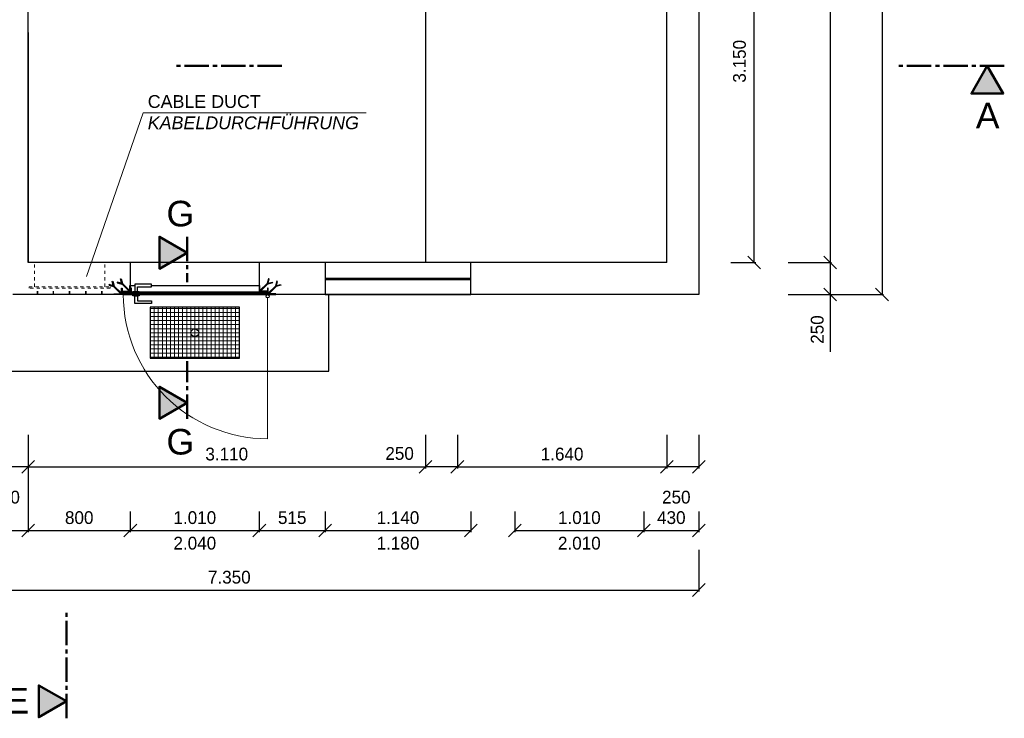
# Model space of a CAD drawing. Header units: millimetres. Extents: x -2065 to 128713, y -54195 to 32418.
# Tile 46 of 61: x 79682 to 87389, y -54195 to -48726. Entities that reach past the tile are written whole.
import ezdxf

# ---------------------------------------------------------------- set-up
doc = ezdxf.new("R2010")
doc.units = ezdxf.units.MM
doc.linetypes.add('JIS_02_1.0', pattern=[2, 1, -1])
doc.linetypes.add('MITTE2', pattern=[28.575, 19.05, -3.175, 3.175, -3.175])
doc.layers.add('Bemaßung', color=7, linetype='Continuous', lineweight=9)
doc.layers.add('Beschriftung', color=7, linetype='Continuous')
doc.layers.add('POL_Bema', color=7, linetype='Continuous')
doc.styles.add('LBB3.5M1000', font='isocp.shx', dxfattribs={"height": 3.5})
doc.dimstyles.new('DIN', dxfattribs={"dimtxt": 2.5, "dimasz": 2.5, "dimexe": 1.25, "dimexo": 0.625, "dimtad": 1, "dimtih": 1, "dimdec": 4, "dimdsep": 46, "dimlunit": 6, "dimtxsty": 'Standard', "dimcen": 2.5, "dimadec": 0, "dimazin": 0, "dimtfac": 1, "dimtdec": 4, "dimtmove": 0, "dimatfit": 3, "dimfxl": 0, "dimtvp": 1, "dimtolj": 1, "dimtzin": 0, "dimarcsym": 0})

# ---------------------------------------------------------------- blocks, each defined once
blk = doc.blocks.new('_Oblique')
at = {"layer": 'POL_Bema', "color": 0, "lineweight": -2}
blk.add_line((-0.5, -0.5), (0.5, 0.5), dxfattribs=at)
blk = doc.blocks.new('*D445')
at = {"layer": 'Bemaßung', "color": 0, "lineweight": -2, "transparency": 16777216}
for p, q in [((79497.5, -51976.9), (79497.5, -52239.8)), ((79747.5, -51976.9), (79747.5, -52239.8)), ((79747.5, -52227.3), (79497.5, -52227.3))]:
    blk.add_line(p, q, dxfattribs=at)
at = {"layer": 'DEFPOINTS', "color": 0, "transparency": 16777216}
for p in [(79497.5, -50876.9), (79747.5, -50876.9), (79497.5, -52227.3)]:
    blk.add_point(p, dxfattribs=at)
at = {"layer": 'Bemaßung', "color": 0, "lineweight": -2, "transparency": 16777216, "xscale": 100, "yscale": 100, "zscale": 100, "rotation": 180}
blk.add_blockref('_Oblique', (79497.5, -52227.3), dxfattribs=at)
at = {"layer": 'Bemaßung', "color": 0, "lineweight": -2, "transparency": 16777216, "xscale": 100, "yscale": 100, "zscale": 100}
blk.add_blockref('_Oblique', (79747.5, -52227.3), dxfattribs=at)
at = {"layer": 'Bemaßung', "color": 0, "transparency": 16777216, "insert": (79571.5, -52464.8), "char_height": 100, "attachment_point": 5}
blk.add_mtext('\\A1;250', dxfattribs=at)
blk = doc.blocks.new('*D446')
at = {"layer": 'Bemaßung', "color": 0, "lineweight": -2, "transparency": 16777216}
for p, q in [((69747.5, -50626.9), (69747.5, -52737.5)), ((79747.5, -52076.9), (79747.5, -52737.5)), ((69747.5, -52725), (79747.5, -52725))]:
    blk.add_line(p, q, dxfattribs=at)
at = {"layer": 'DEFPOINTS', "color": 0, "transparency": 16777216}
for p in [(69747.5, -49426.9), (79747.5, -50876.9), (79747.5, -52725)]:
    blk.add_point(p, dxfattribs=at)
at = {"layer": 'Bemaßung', "color": 0, "lineweight": -2, "transparency": 16777216, "xscale": 100, "yscale": 100, "zscale": 100, "rotation": 180}
blk.add_blockref('_Oblique', (69747.5, -52725), dxfattribs=at)
at = {"layer": 'Bemaßung', "color": 0, "lineweight": -2, "transparency": 16777216, "xscale": 100, "yscale": 100, "zscale": 100}
blk.add_blockref('_Oblique', (79747.5, -52725), dxfattribs=at)
at = {"layer": 'Bemaßung', "color": 0, "transparency": 16777216, "insert": (74747.5, -52625), "char_height": 100, "attachment_point": 5}
blk.add_mtext('\\A1;10.000', dxfattribs=at)
blk = doc.blocks.new('*D449')
at = {"layer": 'Bemaßung', "color": 0, "lineweight": -2, "transparency": 16777216}
for p, q in [((84747.5, -51976.9), (84747.5, -52239.8)), ((84997.5, -51976.9), (84997.5, -52239.8)), ((84997.5, -52227.3), (84747.5, -52227.3))]:
    blk.add_line(p, q, dxfattribs=at)
at = {"layer": 'DEFPOINTS', "color": 0, "transparency": 16777216}
for p in [(84747.5, -50876.9), (84997.5, -50876.9), (84747.5, -52227.3)]:
    blk.add_point(p, dxfattribs=at)
at = {"layer": 'Bemaßung', "color": 0, "lineweight": -2, "transparency": 16777216, "xscale": 100, "yscale": 100, "zscale": 100, "rotation": 180}
blk.add_blockref('_Oblique', (84747.5, -52227.3), dxfattribs=at)
at = {"layer": 'Bemaßung', "color": 0, "lineweight": -2, "transparency": 16777216, "xscale": 100, "yscale": 100, "zscale": 100}
blk.add_blockref('_Oblique', (84997.5, -52227.3), dxfattribs=at)
at = {"layer": 'Bemaßung', "color": 0, "transparency": 16777216, "insert": (84821.5, -52464.8), "char_height": 100, "attachment_point": 5}
blk.add_mtext('\\A1;250', dxfattribs=at)
blk = doc.blocks.new('*D450')
at = {"layer": 'Bemaßung', "color": 0, "lineweight": -2, "transparency": 16777216}
for p, q in [((82857.5, -51976.9), (82857.5, -52239.8)), ((83107.5, -51976.9), (83107.5, -52239.8)), ((83107.5, -52227.3), (82857.5, -52227.3))]:
    blk.add_line(p, q, dxfattribs=at)
at = {"layer": 'DEFPOINTS', "color": 0, "transparency": 16777216}
for p in [(82857.5, -50876.9), (83107.5, -50876.9), (82857.5, -52227.3)]:
    blk.add_point(p, dxfattribs=at)
at = {"layer": 'Bemaßung', "color": 0, "lineweight": -2, "transparency": 16777216, "xscale": 100, "yscale": 100, "zscale": 100, "rotation": 180}
blk.add_blockref('_Oblique', (82857.5, -52227.3), dxfattribs=at)
at = {"layer": 'Bemaßung', "color": 0, "lineweight": -2, "transparency": 16777216, "xscale": 100, "yscale": 100, "zscale": 100}
blk.add_blockref('_Oblique', (83107.5, -52227.3), dxfattribs=at)
at = {"layer": 'Bemaßung', "color": 0, "transparency": 16777216, "insert": (82655.5, -52122.7), "char_height": 100, "attachment_point": 5}
blk.add_mtext('\\A1;250', dxfattribs=at)
blk = doc.blocks.new('*D451')
at = {"layer": 'Bemaßung', "color": 0, "lineweight": -2, "transparency": 16777216}
for p, q in [((79747.5, -51976.9), (79747.5, -52239.8)), ((82857.5, -51976.9), (82857.5, -52239.8)), ((79747.5, -52227.3), (82857.5, -52227.3))]:
    blk.add_line(p, q, dxfattribs=at)
at = {"layer": 'DEFPOINTS', "color": 0, "transparency": 16777216}
for p in [(79747.5, -50876.9), (82857.5, -50876.9), (82857.5, -52227.3)]:
    blk.add_point(p, dxfattribs=at)
at = {"layer": 'Bemaßung', "color": 0, "lineweight": -2, "transparency": 16777216, "xscale": 100, "yscale": 100, "zscale": 100, "rotation": 180}
blk.add_blockref('_Oblique', (79747.5, -52227.3), dxfattribs=at)
at = {"layer": 'Bemaßung', "color": 0, "lineweight": -2, "transparency": 16777216, "xscale": 100, "yscale": 100, "zscale": 100}
blk.add_blockref('_Oblique', (82857.5, -52227.3), dxfattribs=at)
at = {"layer": 'Bemaßung', "color": 0, "transparency": 16777216, "insert": (81302.5, -52127.3), "char_height": 100, "attachment_point": 5}
blk.add_mtext('\\A1;3.110', dxfattribs=at)
blk = doc.blocks.new('*D452')
at = {"layer": 'Bemaßung', "color": 0, "lineweight": -2, "transparency": 16777216}
for p, q in [((83107.5, -51976.9), (83107.5, -52239.8)), ((84747.5, -51976.9), (84747.5, -52239.8)), ((83107.5, -52227.3), (84747.5, -52227.3))]:
    blk.add_line(p, q, dxfattribs=at)
at = {"layer": 'DEFPOINTS', "color": 0, "transparency": 16777216}
for p in [(83107.5, -50876.9), (84747.5, -50876.9), (84747.5, -52227.3)]:
    blk.add_point(p, dxfattribs=at)
at = {"layer": 'Bemaßung', "color": 0, "lineweight": -2, "transparency": 16777216, "xscale": 100, "yscale": 100, "zscale": 100, "rotation": 180}
blk.add_blockref('_Oblique', (83107.5, -52227.3), dxfattribs=at)
at = {"layer": 'Bemaßung', "color": 0, "lineweight": -2, "transparency": 16777216, "xscale": 100, "yscale": 100, "zscale": 100}
blk.add_blockref('_Oblique', (84747.5, -52227.3), dxfattribs=at)
at = {"layer": 'Bemaßung', "color": 0, "transparency": 16777216, "insert": (83927.5, -52127.3), "char_height": 100, "attachment_point": 5}
blk.add_mtext('\\A1;1.640', dxfattribs=at)
blk = doc.blocks.new('*D453')
at = {"layer": 'Bemaßung', "color": 0, "lineweight": -2, "transparency": 16777216}
for p, q in [((79747.5, -52576.9), (79747.5, -52737.5)), ((80547.5, -52576.9), (80547.5, -52737.5)), ((79747.5, -52725), (80547.5, -52725))]:
    blk.add_line(p, q, dxfattribs=at)
at = {"layer": 'DEFPOINTS', "color": 0, "transparency": 16777216}
for p in [(79747.5, -50876.9), (80547.5, -50876.9), (80547.5, -52725)]:
    blk.add_point(p, dxfattribs=at)
at = {"layer": 'Bemaßung', "color": 0, "lineweight": -2, "transparency": 16777216, "xscale": 100, "yscale": 100, "zscale": 100, "rotation": 180}
blk.add_blockref('_Oblique', (79747.5, -52725), dxfattribs=at)
at = {"layer": 'Bemaßung', "color": 0, "lineweight": -2, "transparency": 16777216, "xscale": 100, "yscale": 100, "zscale": 100}
blk.add_blockref('_Oblique', (80547.5, -52725), dxfattribs=at)
at = {"layer": 'Bemaßung', "color": 0, "transparency": 16777216, "insert": (80147.5, -52625), "char_height": 100, "attachment_point": 5}
blk.add_mtext('\\A1;800', dxfattribs=at)
blk = doc.blocks.new('*D454')
at = {"layer": 'Bemaßung', "color": 0, "lineweight": -2, "transparency": 16777216}
for p, q in [((81557.5, -52576.9), (81557.5, -52737.5)), ((82072.5, -52576.9), (82072.5, -52737.5)), ((81557.5, -52725), (82072.5, -52725))]:
    blk.add_line(p, q, dxfattribs=at)
at = {"layer": 'DEFPOINTS', "color": 0, "transparency": 16777216}
for p in [(81557.5, -50876.9), (82072.5, -50876.9), (82072.5, -52725)]:
    blk.add_point(p, dxfattribs=at)
at = {"layer": 'Bemaßung', "color": 0, "lineweight": -2, "transparency": 16777216, "xscale": 100, "yscale": 100, "zscale": 100, "rotation": 180}
blk.add_blockref('_Oblique', (81557.5, -52725), dxfattribs=at)
at = {"layer": 'Bemaßung', "color": 0, "lineweight": -2, "transparency": 16777216, "xscale": 100, "yscale": 100, "zscale": 100}
blk.add_blockref('_Oblique', (82072.5, -52725), dxfattribs=at)
at = {"layer": 'Bemaßung', "color": 0, "transparency": 16777216, "insert": (81815, -52625), "char_height": 100, "attachment_point": 5}
blk.add_mtext('\\A1;515', dxfattribs=at)
blk = doc.blocks.new('*D455')
at = {"layer": 'Bemaßung', "color": 0, "lineweight": -2, "transparency": 16777216}
for p, q in [((84567.5, -52576.9), (84567.5, -52737.5)), ((84997.5, -52576.9), (84997.5, -52737.5)), ((84567.5, -52725), (84997.5, -52725))]:
    blk.add_line(p, q, dxfattribs=at)
at = {"layer": 'DEFPOINTS', "color": 0, "transparency": 16777216}
for p in [(84567.5, -50876.9), (84997.5, -50876.9), (84997.5, -52725)]:
    blk.add_point(p, dxfattribs=at)
at = {"layer": 'Bemaßung', "color": 0, "lineweight": -2, "transparency": 16777216, "xscale": 100, "yscale": 100, "zscale": 100, "rotation": 180}
blk.add_blockref('_Oblique', (84567.5, -52725), dxfattribs=at)
at = {"layer": 'Bemaßung', "color": 0, "lineweight": -2, "transparency": 16777216, "xscale": 100, "yscale": 100, "zscale": 100}
blk.add_blockref('_Oblique', (84997.5, -52725), dxfattribs=at)
at = {"layer": 'Bemaßung', "color": 0, "transparency": 16777216, "insert": (84782.5, -52625), "char_height": 100, "attachment_point": 5}
blk.add_mtext('\\A1;430', dxfattribs=at)
blk = doc.blocks.new('*D456')
at = {"layer": 'Bemaßung', "color": 0, "lineweight": -2, "transparency": 16777216}
for p, q in [((80547.5, -52576.9), (80547.5, -52737.5)), ((81557.5, -52576.9), (81557.5, -52737.5)), ((80547.5, -52725), (81557.5, -52725))]:
    blk.add_line(p, q, dxfattribs=at)
at = {"layer": 'DEFPOINTS', "color": 0, "transparency": 16777216}
for p in [(80547.5, -50876.9), (81557.5, -50876.9), (81557.5, -52725)]:
    blk.add_point(p, dxfattribs=at)
at = {"layer": 'Bemaßung', "color": 0, "lineweight": -2, "transparency": 16777216, "xscale": 100, "yscale": 100, "zscale": 100, "rotation": 180}
blk.add_blockref('_Oblique', (80547.5, -52725), dxfattribs=at)
at = {"layer": 'Bemaßung', "color": 0, "lineweight": -2, "transparency": 16777216, "xscale": 100, "yscale": 100, "zscale": 100}
blk.add_blockref('_Oblique', (81557.5, -52725), dxfattribs=at)
at = {"layer": 'Bemaßung', "color": 0, "transparency": 16777216, "char_height": 100, "attachment_point": 5}
for s, insert in [('\\A1;1.010', (81052.5, -52625)), ('\\A1;2.040', (81052.5, -52825))]:
    blk.add_mtext(s, dxfattribs=dict(at, insert=insert))
blk = doc.blocks.new('*D457')
at = {"layer": 'Bemaßung', "color": 0, "lineweight": -2, "transparency": 16777216}
for p, q in [((83557.5, -52576.9), (83557.5, -52737.5)), ((84567.5, -52576.9), (84567.5, -52737.5)), ((83557.5, -52725), (84567.5, -52725))]:
    blk.add_line(p, q, dxfattribs=at)
at = {"layer": 'DEFPOINTS', "color": 0, "transparency": 16777216}
for p in [(83557.5, -50876.9), (84567.5, -50876.9), (84567.5, -52725)]:
    blk.add_point(p, dxfattribs=at)
at = {"layer": 'Bemaßung', "color": 0, "lineweight": -2, "transparency": 16777216, "xscale": 100, "yscale": 100, "zscale": 100, "rotation": 180}
blk.add_blockref('_Oblique', (83557.5, -52725), dxfattribs=at)
at = {"layer": 'Bemaßung', "color": 0, "lineweight": -2, "transparency": 16777216, "xscale": 100, "yscale": 100, "zscale": 100}
blk.add_blockref('_Oblique', (84567.5, -52725), dxfattribs=at)
at = {"layer": 'Bemaßung', "color": 0, "transparency": 16777216, "char_height": 100, "attachment_point": 5}
for s, insert in [('\\A1;1.010', (84062.5, -52625)), ('\\A1;2.010', (84062.5, -52825))]:
    blk.add_mtext(s, dxfattribs=dict(at, insert=insert))
blk = doc.blocks.new('*D458')
at = {"layer": 'Bemaßung', "color": 0, "lineweight": -2, "transparency": 16777216}
for p, q in [((77647.5, -52876.9), (77647.5, -53203.7)), ((84997.5, -52876.9), (84997.5, -53203.7)), ((77647.5, -53191.2), (84997.5, -53191.2))]:
    blk.add_line(p, q, dxfattribs=at)
at = {"layer": 'DEFPOINTS', "color": 0, "transparency": 16777216}
for p in [(77647.5, -51176.9), (84997.5, -51176.9), (84997.5, -53191.2)]:
    blk.add_point(p, dxfattribs=at)
at = {"layer": 'Bemaßung', "color": 0, "lineweight": -2, "transparency": 16777216, "xscale": 100, "yscale": 100, "zscale": 100, "rotation": 180}
blk.add_blockref('_Oblique', (77647.5, -53191.2), dxfattribs=at)
at = {"layer": 'Bemaßung', "color": 0, "lineweight": -2, "transparency": 16777216, "xscale": 100, "yscale": 100, "zscale": 100}
blk.add_blockref('_Oblique', (84997.5, -53191.2), dxfattribs=at)
at = {"layer": 'Bemaßung', "color": 0, "transparency": 16777216, "insert": (81322.5, -53091.2), "char_height": 100, "attachment_point": 5}
blk.add_mtext('\\A1;7.350', dxfattribs=at)
blk = doc.blocks.new('*D460')
at = {"layer": 'Bemaßung', "color": 0, "lineweight": -2, "transparency": 16777216}
for p, q in [((85697.5, -38676.9), (86444.3, -38676.9)), ((86431.8, -38676.9), (86431.8, -50876.9)), ((85697.5, -50876.9), (86444.3, -50876.9))]:
    blk.add_line(p, q, dxfattribs=at)
at = {"layer": 'DEFPOINTS', "color": 0, "transparency": 16777216}
for p in [(84997.5, -38676.9), (84997.5, -50876.9), (86431.8, -50876.9)]:
    blk.add_point(p, dxfattribs=at)
at = {"layer": 'Bemaßung', "color": 0, "lineweight": -2, "transparency": 16777216, "xscale": 100, "yscale": 100, "zscale": 100}
for p, rotation in [((86431.8, -38676.9), 90.0000000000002), ((86431.8, -50876.9), 270.0000000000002)]:
    blk.add_blockref('_Oblique', p, dxfattribs=dict(at, rotation=rotation))
at = {"layer": 'Bemaßung', "color": 0, "transparency": 16777216, "insert": (86303.9, -44776.9), "char_height": 100, "attachment_point": 5, "rotation": 90}
blk.add_mtext('\\A1;12.200', dxfattribs=at)
blk = doc.blocks.new('*D461')
at = {"layer": 'Bemaßung', "color": 0, "lineweight": -2, "transparency": 16777216}
for p, q in [((85697.5, -50626.9), (86037.7, -50626.9)), ((86025.2, -50626.9), (86025.2, -50876.9)), ((85697.5, -50876.9), (86037.7, -50876.9)), ((86025.2, -50876.9), (86025.2, -51326.9))]:
    blk.add_line(p, q, dxfattribs=at)
at = {"layer": 'DEFPOINTS', "color": 0, "transparency": 16777216}
for p in [(84997.5, -50626.9), (86025.2, -50626.9), (84997.5, -50876.9)]:
    blk.add_point(p, dxfattribs=at)
at = {"layer": 'Bemaßung', "color": 0, "lineweight": -2, "transparency": 16777216, "xscale": 100, "yscale": 100, "zscale": 100}
for p, rotation in [((86025.2, -50626.9), 90), ((86025.2, -50876.9), 270)]:
    blk.add_blockref('_Oblique', p, dxfattribs=dict(at, rotation=rotation))
at = {"layer": 'Bemaßung', "color": 0, "transparency": 16777216, "insert": (85925.2, -51151.9), "char_height": 100, "attachment_point": 5, "rotation": 90}
blk.add_mtext('\\A1;250', dxfattribs=at)
blk = doc.blocks.new('*D465')
at = {"layer": 'Bemaßung', "color": 0, "lineweight": -2, "transparency": 16777216}
for p, q in [((85697.5, -44276.9), (86037.7, -44276.9)), ((86025.2, -44276.9), (86025.2, -50626.9)), ((85697.5, -50626.9), (86037.7, -50626.9))]:
    blk.add_line(p, q, dxfattribs=at)
at = {"layer": 'DEFPOINTS', "color": 0, "transparency": 16777216}
for p in [(84997.5, -44276.9), (84997.5, -50626.9), (86025.2, -50626.9)]:
    blk.add_point(p, dxfattribs=at)
at = {"layer": 'Bemaßung', "color": 0, "lineweight": -2, "transparency": 16777216, "xscale": 100, "yscale": 100, "zscale": 100}
for p, rotation in [((86025.2, -44276.9), 90), ((86025.2, -50626.9), 270)]:
    blk.add_blockref('_Oblique', p, dxfattribs=dict(at, rotation=rotation))
at = {"layer": 'Bemaßung', "color": 0, "transparency": 16777216, "insert": (85905.9, -47451.9), "char_height": 100, "attachment_point": 5, "rotation": 90}
blk.add_mtext('\\A1;6.350', dxfattribs=at)
blk = doc.blocks.new('*D416')
at = {"layer": 'Bemaßung', "color": 0, "lineweight": -2, "transparency": 16777216}
for p, q in [((85247.5, -47476.9), (85443.3, -47476.9)), ((85430.8, -50626.9), (85430.8, -47476.9)), ((85247.5, -50626.9), (85443.3, -50626.9))]:
    blk.add_line(p, q, dxfattribs=at)
at = {"layer": 'DEFPOINTS', "color": 0, "transparency": 16777216}
for p in [(84997.5, -47476.9), (85430.8, -47476.9), (84997.5, -50626.9)]:
    blk.add_point(p, dxfattribs=at)
at = {"layer": 'Bemaßung', "color": 0, "lineweight": -2, "transparency": 16777216, "xscale": 100, "yscale": 100, "zscale": 100}
for p, rotation in [((85430.8, -47476.9), 90), ((85430.8, -50626.9), 270)]:
    blk.add_blockref('_Oblique', p, dxfattribs=dict(at, rotation=rotation))
at = {"layer": 'Bemaßung', "color": 0, "transparency": 16777216, "insert": (85316.3, -49051.9), "char_height": 100, "attachment_point": 5, "rotation": 90}
blk.add_mtext('\\A1;3.150', dxfattribs=at)
blk = doc.blocks.new('*D412')
at = {"layer": 'Bemaßung', "color": 0, "lineweight": -2, "transparency": 16777216}
for p, q in [((82072.5, -52576.9), (82072.5, -52737.5)), ((83212.5, -52576.9), (83212.5, -52737.5)), ((82072.5, -52725), (83212.5, -52725))]:
    blk.add_line(p, q, dxfattribs=at)
at = {"layer": 'DEFPOINTS', "color": 0, "transparency": 16777216}
for p in [(82072.5, -50876.9), (83212.5, -50876.9), (83212.5, -52725)]:
    blk.add_point(p, dxfattribs=at)
at = {"layer": 'Bemaßung', "color": 0, "lineweight": -2, "transparency": 16777216, "xscale": 100, "yscale": 100, "zscale": 100, "rotation": 180}
blk.add_blockref('_Oblique', (82072.5, -52725), dxfattribs=at)
at = {"layer": 'Bemaßung', "color": 0, "lineweight": -2, "transparency": 16777216, "xscale": 100, "yscale": 100, "zscale": 100}
blk.add_blockref('_Oblique', (83212.5, -52725), dxfattribs=at)
at = {"layer": 'Bemaßung', "color": 0, "transparency": 16777216, "char_height": 100, "attachment_point": 5}
for s, insert in [('\\A1;1.140', (82642.5, -52625)), ('\\A1;1.180', (82642.5, -52825))]:
    blk.add_mtext(s, dxfattribs=dict(at, insert=insert))

msp = doc.modelspace()

# ---------------------------------------------------------------- hatches: boundary and pattern name
h = msp.add_hatch(color=256)
h.dxf.hatch_style = 1
h.paths.add_polyline_path([(87256.20155, -49087.7034), (87381.1428, -49304.10798), (87131.26031, -49304.10798)])
h = msp.add_hatch(color=256)
h.dxf.hatch_style = 1
h.paths.add_polyline_path([(80991.77323, -50550.72094), (80775.36864, -50425.7797), (80775.36864, -50675.66219)])
at = {"lineweight": 5}
h = msp.add_hatch(dxfattribs=at)
h.set_pattern_fill('ANSI31', color=256, angle=-90)
h.set_pattern_definition([(315, (82478.7387, -46399.544), (2.245064, 2.245064), [])])
edge = h.paths.add_edge_path()
edge.add_line((80482.50897, -50826.85122), (80482.50897, -50876.85122))
edge.add_line((80482.50897, -50876.85122), (80417.50897, -50876.85122))
edge.add_line((80417.50897, -50876.85122), (80417.50897, -50874.35122))
edge.add_arc((80420.00897, -50874.35122), 2.5, 90, 180, ccw=False)
edge.add_line((80420.00897, -50871.85122), (80472.50897, -50871.85122))
edge.add_arc((80472.50897, -50866.85122), 5, 270, 360)
edge.add_line((80477.50897, -50866.85122), (80477.50897, -50829.35122))
edge.add_arc((80480.00897, -50829.35122), 2.5, 90, 180, ccw=False)
edge.add_line((80480.00897, -50826.85122), (80482.50897, -50826.85122))
h = msp.add_hatch(dxfattribs=at)
h.set_pattern_fill('ANSI31', color=256)
h.set_pattern_definition([(45, (82478.7387, -46399.544), (-2.245064, 2.245064), [])])
edge = h.paths.add_edge_path()
edge.add_line((80547.50897, -50806.85122), (80547.50897, -50856.85122))
edge.add_line((80547.50897, -50856.85122), (80482.50897, -50856.85122))
edge.add_line((80482.50897, -50856.85122), (80482.50897, -50854.35122))
edge.add_arc((80485.00897, -50854.35122), 2.5, 90, 180, ccw=False)
edge.add_line((80485.00897, -50851.85122), (80537.50897, -50851.85122))
edge.add_arc((80537.50897, -50846.85122), 5, 270, 360)
edge.add_line((80542.50897, -50846.85122), (80542.50897, -50809.35122))
edge.add_arc((80545.00897, -50809.35122), 2.5, 90, 180, ccw=False)
edge.add_line((80545.00897, -50806.85122), (80547.50897, -50806.85122))
h = msp.add_hatch(dxfattribs=at)
h.set_pattern_fill('ANSI31', color=256, scale=0.5, angle=90)
h.set_pattern_definition([(135, (65011.2841, -50191.8447), (-1.12253202, -1.12253202), [])])
h.paths.add_polyline_path([(80482.50897, -50862.85122), (80502.50897, -50862.85122), (80502.50897, -50860.85122), (80482.50897, -50860.85122)])
h = msp.add_hatch(dxfattribs=at)
h.set_pattern_fill('ANSI31', color=256)
h.set_pattern_definition([(45, (65011.284, -50191.8447), (-2.245064, 2.245064), [])])
h.paths.add_polyline_path([(80492.50897, -50876.85122), (81612.50897, -50876.85122), (81612.50897, -50866.85122), (80492.50897, -50866.85122)])
h = msp.add_hatch(dxfattribs=at)
h.set_pattern_fill('ANSI31', color=256, angle=90)
h.set_pattern_definition([(135, (65011.284, -50191.8447), (-2.245064, -2.245064), [])])
h.paths.add_polyline_path([(80547.50897, -50866.85122), (80557.50897, -50866.85122), (80557.50897, -50826.85122), (80547.50897, -50826.85122)])
h = msp.add_hatch(dxfattribs=at)
h.set_pattern_fill('ANSI31', color=256)
h.set_pattern_definition([(45, (82553.7387, -46399.544), (-2.245064, 2.245064), [])])
edge = h.paths.add_edge_path()
edge.add_line((81557.50897, -50806.85122), (81557.50897, -50856.85122))
edge.add_line((81557.50897, -50856.85122), (81622.50897, -50856.85122))
edge.add_line((81622.50897, -50856.85122), (81622.50897, -50854.35122))
edge.add_arc((81620.00897, -50854.35122), 2.5, 720, 810)
edge.add_line((81620.00897, -50851.85122), (81567.50897, -50851.85122))
edge.add_arc((81567.50897, -50846.85122), 5, 540, 630, ccw=False)
edge.add_line((81562.50897, -50846.85122), (81562.50897, -50809.35122))
edge.add_arc((81560.00897, -50809.35122), 2.5, 720, 810)
edge.add_line((81560.00897, -50806.85122), (81557.50897, -50806.85122))
h = msp.add_hatch(dxfattribs=at)
h.set_pattern_fill('ANSI31', color=256, scale=0.5, angle=90)
h.set_pattern_definition([(135, (65086.2841, -50191.8447), (-1.12253202, -1.12253202), [])])
h.paths.add_polyline_path([(81622.50897, -50862.85122), (81602.50897, -50862.85122), (81602.50897, -50860.85122), (81622.50897, -50860.85122)])
h = msp.add_hatch(dxfattribs=at)
h.set_pattern_fill('ANSI31', color=256, angle=-90)
h.set_pattern_definition([(315, (82553.7387, -46399.544), (2.245064, 2.245064), [])])
edge = h.paths.add_edge_path()
edge.add_line((81622.50897, -50826.85122), (81622.50897, -50876.85122))
edge.add_line((81622.50897, -50876.85122), (81687.50897, -50876.85122))
edge.add_line((81687.50897, -50876.85122), (81687.50897, -50874.35122))
edge.add_arc((81685.00897, -50874.35122), 2.5, 720, 810)
edge.add_line((81685.00897, -50871.85122), (81632.50897, -50871.85122))
edge.add_arc((81632.50897, -50866.85122), 5, 540, 630, ccw=False)
edge.add_line((81627.50897, -50866.85122), (81627.50897, -50829.35122))
edge.add_arc((81625.00897, -50829.35122), 2.5, 720, 810)
edge.add_line((81625.00897, -50826.85122), (81622.50897, -50826.85122))
at = {"lineweight": 13}
h = msp.add_hatch(dxfattribs=at)
h.set_pattern_fill('ANSI37', color=256, scale=10, angle=45)
h.set_pattern_definition([(90, (81052.51, -51176.85), (-31.75, 5e-15), []), (180, (81052.51, -51176.85), (-5e-15, -31.75), [])])
h.paths.add_polyline_path([(80702.50897, -51376.85122), (81402.50897, -51376.85122), (81402.50897, -50976.85122), (80702.50897, -50976.85122)])
h = msp.add_hatch(color=256)
h.dxf.hatch_style = 1
h.paths.add_polyline_path([(80991.77323, -51725.03474), (80775.36864, -51849.97599), (80775.36864, -51600.09349)])
h = msp.add_hatch(color=256)
h.dxf.hatch_style = 1
h.paths.add_polyline_path([(80047.50897, -54062.47458), (79831.10439, -54187.41583), (79831.10439, -53937.53334)])

# ---------------------------------------------------------------- linework, layer by layer
for p, q in [((84997.50897, -38676.85122), (84997.50897, -50876.85122)), ((84747.50897, -50626.85122), (84747.50897, -44276.85122)), ((79747.50897, -50626.85122), (79747.50897, -45776.85122)), ((82857.50897, -47476.85122), (82857.50897, -50626.85122)), ((79747.50897, -48826.85122), (79747.50897, -50626.85122)), ((84747.50897, -50626.85122), (79747.50897, -50626.85122)), ((80547.50897, -50626.85122), (80547.50897, -50856.85122)), ((81557.50897, -50626.85122), (81557.50897, -50856.85122)), ((83212.50897, -50751.85122), (82072.50897, -50751.85122)), ((83212.50897, -50761.85122), (82072.50897, -50761.85122)), ((80547.50897, -50806.85122), (80582.50897, -50806.85122)), ((80557.50897, -50856.85122), (80567.50897, -50856.85122)), ((80617.50897, -50856.85122), (81557.50897, -50856.85122)), ((80712.50897, -50806.85122), (81557.50897, -50806.85122)), ((84997.50897, -50876.85122), (79627.50897, -50876.85122)), ((82102.50897, -51476.85122), (82102.50897, -50876.85122)), ((77647.50897, -51476.85122), (82102.50897, -51476.85122))]:
    msp.add_line(p, q)
at = {"linetype": 'MITTE2', "lineweight": 50, "ltscale": 10}
for p, q in [((81734.17974, -49087.7034), (80878.4713, -49087.7034)), ((87389.22662, -49087.7034), (86533.51819, -49087.7034)), ((80991.77323, -50425.7797), (80991.77323, -50780.05799)), ((80991.77323, -51849.97599), (80991.77323, -51398.42752)), ((80047.50897, -54195.49965), (80047.50897, -53339.79122))]:
    msp.add_line(p, q, dxfattribs=at)
at = {"linetype": 'JIS_02_1.0', "lineweight": 18, "ltscale": 25}
for p, q in [((79797.50897, -50816.85122), (79797.50897, -50626.85122)), ((80347.50897, -50816.85122), (80347.50897, -50626.85122)), ((79817.50897, -50876.85122), (79817.50897, -50826.85122)), ((79822.50897, -50876.85122), (79822.50897, -50826.85122)), ((79942.50897, -50876.85122), (79942.50897, -50826.85122)), ((79947.50897, -50876.85122), (79947.50897, -50826.85122)), ((80070.00897, -50876.85122), (80070.00897, -50826.85122)), ((80075.00897, -50876.85122), (80075.00897, -50826.85122)), ((80197.50897, -50876.85122), (80197.50897, -50826.85122)), ((80202.50897, -50876.85122), (80202.50897, -50826.85122)), ((80322.50897, -50876.85122), (80322.50897, -50826.85122)), ((80327.50897, -50876.85122), (80327.50897, -50826.85122))]:
    msp.add_line(p, q, dxfattribs=at)
at = {"lineweight": 50}
for p, q in [((80492.50897, -50862.9086), (80502.50897, -50862.9086)), ((80502.50897, -50860.70612), (80502.50897, -50856.91351)), ((81602.50897, -50860.70612), (81602.50897, -50856.91351)), ((81612.50897, -50862.9086), (81602.50897, -50862.9086))]:
    msp.add_line(p, q, dxfattribs=at)
at = {"color": 251, "lineweight": 5}
msp.add_line((81622.50897, -50903.85122), (81622.50897, -52006.85122), dxfattribs=at)
at = {"lineweight": 50}
for points in [[(87256.20155, -49087.7034), (87381.1428, -49304.10798), (87131.26031, -49304.10798)], [(80991.77323, -50550.72094), (80775.36864, -50425.7797), (80775.36864, -50675.66219)], [(80991.77323, -51725.03474), (80775.36864, -51849.97599), (80775.36864, -51600.09349)], [(80047.50897, -54062.47458), (79831.10439, -54187.41583), (79831.10439, -53937.53334)]]:
    msp.add_lwpolyline(points, close=True, dxfattribs=at)
for points in [[(82072.50897, -50876.85122), (83212.50897, -50876.85122), (83212.50897, -50626.85122), (82072.50897, -50626.85122)], [(80482.50897, -50862.85122), (80502.50897, -50862.85122), (80502.50897, -50860.85122), (80482.50897, -50860.85122)], [(80492.50897, -50876.85122), (81612.50897, -50876.85122), (81612.50897, -50866.85122), (80492.50897, -50866.85122)], [(80547.50897, -50866.85122), (80557.50897, -50866.85122), (80557.50897, -50826.85122), (80547.50897, -50826.85122)], [(80567.50897, -50866.85122), (80617.50897, -50866.85122), (80617.50897, -50856.85122), (80567.50897, -50856.85122)], [(81622.50897, -50862.85122), (81602.50897, -50862.85122), (81602.50897, -50860.85122), (81622.50897, -50860.85122)], [(80567.50897, -50876.85122), (80617.50897, -50876.85122), (80617.50897, -50886.85122), (80567.50897, -50886.85122)], [(81622.50897, -50878.85122), (81572.50897, -50878.85122), (81572.50897, -50876.85122), (81622.50897, -50876.85122)], [(81672.50897, -50878.85122), (81622.50897, -50878.85122), (81622.50897, -50876.85122), (81672.50897, -50876.85122)], [(80702.50897, -51376.85122), (81402.50897, -51376.85122), (81402.50897, -50976.85122), (80702.50897, -50976.85122)]]:
    msp.add_lwpolyline(points, close=True)
for points in [[(80416.07913, -50814.66402), (80405.51832, -50775.25053), (80411.31387, -50773.69762), (80421.45858, -50811.55819)], [(80479.52622, -50788.86847), (80445.90828, -50779.86057), (80444.35537, -50785.65612), (80482.21594, -50795.80083)], [(80481.07913, -50794.66402), (80470.51832, -50755.25053), (80476.31387, -50753.69762), (80486.45858, -50791.55819)], [(80481.07913, -50794.66402), (80538.21608, -50851.80097), (80542.45872, -50847.55833), (80486.45858, -50791.55819)], [(81623.93881, -50794.66402), (81566.80186, -50851.80097), (81562.55922, -50847.55833), (81618.55936, -50791.55819)], [(81623.93881, -50794.66402), (81634.49963, -50755.25053), (81628.70407, -50753.69762), (81618.55936, -50791.55819)], [(81625.49173, -50788.86847), (81659.10966, -50779.86057), (81660.66258, -50785.65612), (81622.802, -50795.80083)], [(81688.93881, -50814.66402), (81699.49963, -50775.25053), (81693.70407, -50773.69762), (81683.55936, -50811.55819)], [(80414.52622, -50808.86847), (80380.90828, -50799.86057), (80379.35537, -50805.65612), (80417.21594, -50815.80083)], [(80416.07913, -50814.66402), (80473.21608, -50871.80097), (80477.45872, -50867.55833), (80421.45858, -50811.55819)], [(80602.50897, -50796.85122), (80582.50897, -50796.85122), (80582.50897, -50856.85122), (80602.50897, -50856.85122), (80602.50897, -50816.85122), (80712.50897, -50816.85122), (80712.50897, -50796.85122), (80582.50897, -50796.85122), (80582.50897, -50816.85122)], [(81688.93881, -50814.66402), (81631.80186, -50871.80097), (81627.55922, -50867.55833), (81683.55936, -50811.55819)], [(81690.49173, -50808.86847), (81724.10966, -50799.86057), (81725.66258, -50805.65612), (81687.802, -50815.80083)], [(80602.50897, -50946.85122), (80582.50897, -50946.85122), (80582.50897, -50886.85122), (80602.50897, -50886.85122), (80602.50897, -50926.85122), (80712.50897, -50926.85122), (80712.50897, -50946.85122), (80582.50897, -50946.85122), (80582.50897, -50926.85122)]]:
    msp.add_lwpolyline(points)
at = {"linetype": 'JIS_02_1.0', "lineweight": 18, "ltscale": 25}
msp.add_lwpolyline([(79755.50897, -50816.85122), (80389.50897, -50816.85122), (80389.50897, -50826.85122), (79755.50897, -50826.85122)], close=True, dxfattribs=at)
for points in [[(80482.50897, -50826.85122), (80482.50897, -50876.85122), (80417.50897, -50876.85122), (80417.50897, -50874.35122, -0.4142135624), (80420.00897, -50871.85122), (80472.50897, -50871.85122, 0.4142135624), (80477.50897, -50866.85122), (80477.50897, -50829.35122, -0.4142135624), (80480.00897, -50826.85122)], [(80547.50897, -50806.85122), (80547.50897, -50856.85122), (80482.50897, -50856.85122), (80482.50897, -50854.35122, -0.4142135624), (80485.00897, -50851.85122), (80537.50897, -50851.85122, 0.4142135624), (80542.50897, -50846.85122), (80542.50897, -50809.35122, -0.4142135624), (80545.00897, -50806.85122)], [(81557.50897, -50806.85122), (81557.50897, -50856.85122), (81622.50897, -50856.85122), (81622.50897, -50854.35122, 0.4142135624), (81620.00897, -50851.85122), (81567.50897, -50851.85122, -0.4142135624), (81562.50897, -50846.85122), (81562.50897, -50809.35122, 0.4142135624), (81560.00897, -50806.85122)], [(81622.50897, -50826.85122), (81622.50897, -50876.85122), (81687.50897, -50876.85122), (81687.50897, -50874.35122, 0.4142135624), (81685.00897, -50871.85122), (81632.50897, -50871.85122, -0.4142135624), (81627.50897, -50866.85122), (81627.50897, -50829.35122, 0.4142135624), (81625.00897, -50826.85122)]]:
    msp.add_lwpolyline(points, format="xyb", close=True)
at = {"lineweight": 50}
for points in [[(80492.50897, -50860.85122), (80492.50897, -50856.91351), (80507.14171, -50856.91351), (80507.14171, -50860.85122)], [(81612.50897, -50860.85122), (81612.50897, -50856.91351), (81597.87623, -50856.91351), (81597.87623, -50860.85122)]]:
    msp.add_lwpolyline(points, dxfattribs=at)
for centre, radius in [((81622.50897, -50891.35122), 12.5), ((81052.50897, -51176.85122), 30.15)]:
    msp.add_circle(centre, radius)
at = {"color": 251, "lineweight": 5}
msp.add_arc((81622.50897, -50876.85122), 1130, 180, 270, dxfattribs=at)
at = {"lineweight": 50}
for points in [[(80497.50897, -50862.9086), (80497.93014, -50865.63285), (80499.52769, -50866.3426), (80501.85746, -50866.76403), (80503.49939, -50866.32043), (80505.67381, -50864.78997), (80505.45187, -50862.54977), (80503.9431, -50861.19678), (80502.30117, -50860.66444), (80496.88737, -50860.73101), (80492.49415, -50860.81974)], [(81607.50897, -50862.9086), (81607.0878, -50865.63285), (81605.49026, -50866.3426), (81603.16048, -50866.76403), (81601.51855, -50866.32043), (81599.34414, -50864.78997), (81599.56608, -50862.54977), (81601.07484, -50861.19678), (81602.71677, -50860.66444), (81608.13058, -50860.73101), (81612.5238, -50860.81974)]]:
    msp.add_spline(points, degree=3, dxfattribs=at)
at = {"layer": 'Beschriftung', "lineweight": 5}
for q in [(80205.09506, -50737.15051), (82393.86356, -49454.40017)]:
    msp.add_line((80647.35933, -49454.40017), q, dxfattribs=at)

# ---------------------------------------------------------------- texts
at = {"layer": 'Beschriftung', "attachment_point": 1, "style": 'LBB3.5M1000'}
for s, width, insert, char_height in [('{\\fArial|b0|i0|c0|p34;CABLE DUCT\\P\\fArial|b0|i1|c0|p34;KABELDURCHFÜHRUNG}', 1678.6331875, (80684.02083, -49316.7495), 100), ('{\\fArial|b0|i0|c0|p34;A}', 221.0671757, (87165.82136, -49377.06204), 200), ('{\\fArial|b0|i0|c0|p34;G}', 221.0671757, (80830.41182, -50144.26898), 200), ('{\\fArial|b0|i0|c0|p34;G}', 221.0671757, (80830.41182, -51930.30747), 200), ('{\\fArial|b0|i0|c0|p34;E}', 221.0671757, (79568.59389, -53957.87639), 200)]:
    msp.add_mtext_dynamic_manual_height_columns(s, width=width, gutter_width=17.5, heights=[0], dxfattribs=dict(at, insert=insert, char_height=char_height))

# ---------------------------------------------------------------- dimensions: what is measured, and where the dimension line sits
at = {"layer": 'Bemaßung'}
for base, p1, p2, override, picture, middle in [((86431.82109, -50876.85122), (84997.50897, -38676.85122), (84997.50897, -50876.85122), {"dimscale": 10, "dimtxt": 10, "dimasz": 10, "dimexo": 70, "dimgap": 5, "dimdec": 2, "dimblk1": 'Oblique', "dimblk2": 'Oblique', "dimsah": 1, "dimtdec": 2, "dimtmove": 2}, '*D460', (86303.87133, -44776.85122)), ((86025.17191, -50626.85122), (84997.50897, -44276.85122), (84997.50897, -50626.85122), {"dimscale": 10, "dimtxt": 10, "dimasz": 10, "dimexo": 70, "dimgap": 5, "dimdec": 2, "dimblk1": 'Oblique', "dimblk2": 'Oblique', "dimsah": 1, "dimtdec": 2, "dimtmove": 2}, '*D465', (85905.92996, -47451.85122)), ((85430.79033, -47476.85122), (84997.50897, -50626.85122), (84997.50897, -47476.85122), {"dimscale": 10, "dimtxt": 10, "dimasz": 10, "dimexo": 25, "dimgap": 5, "dimdec": 2, "dimblk1": 'Oblique', "dimblk2": 'Oblique', "dimsah": 1, "dimtdec": 2, "dimtmove": 2}, '*D416', (85316.31954, -49051.85122)), ((86025.17191, -50626.85122), (84997.50897, -50876.85122), (84997.50897, -50626.85122), {"dimscale": 10, "dimtxt": 10, "dimasz": 10, "dimexo": 70, "dimgap": 5, "dimdec": 2, "dimblk1": 'Oblique', "dimblk2": 'Oblique', "dimsah": 1, "dimtdec": 2}, '*D461', (86025.17191, -51151.85122))]:
    dim = msp.add_linear_dim(base=base, p1=p1, p2=p2, angle=90, dimstyle='DIN', override=override, dxfattribs=at)
    dim.commit()
    dim.dimension.update_dxf_attribs({"geometry": picture, "text_midpoint": middle, "dimtype": 160})
for base, p1, p2, override, picture, middle in [((79747.50897, -52725.04297), (69747.50897, -49426.85122), (79747.50897, -50876.85122), {"dimscale": 10, "dimtxt": 10, "dimasz": 10, "dimexo": 120, "dimgap": 5, "dimdec": 2, "dimblk1": 'Oblique', "dimblk2": 'Oblique', "dimsah": 1, "dimtdec": 2, "dimtmove": 2}, '*D446', (74747.50897, -52625.04297)), ((82857.50897, -52227.30837), (79747.50897, -50876.85122), (82857.50897, -50876.85122), {"dimscale": 10, "dimtxt": 10, "dimasz": 10, "dimexo": 110, "dimgap": 5, "dimdec": 2, "dimblk1": 'Oblique', "dimblk2": 'Oblique', "dimsah": 1, "dimtdec": 2, "dimtmove": 2}, '*D451', (81302.50897, -52127.30837)), ((80547.50897, -52725.04297), (79747.50897, -50876.85122), (80547.50897, -50876.85122), {"dimscale": 10, "dimtxt": 10, "dimasz": 10, "dimexo": 170, "dimgap": 5, "dimdec": 2, "dimblk1": 'Oblique', "dimblk2": 'Oblique', "dimsah": 1, "dimtdec": 2, "dimtmove": 2}, '*D453', (80147.50897, -52625.04297)), ((82072.50897, -52725.04297), (81557.50897, -50876.85122), (82072.50897, -50876.85122), {"dimscale": 10, "dimtxt": 10, "dimasz": 10, "dimexo": 170, "dimgap": 5, "dimdec": 2, "dimblk1": 'Oblique', "dimblk2": 'Oblique', "dimsah": 1, "dimtdec": 2, "dimtmove": 2}, '*D454', (81815.00897, -52625.04297)), ((84747.50897, -52227.30837), (83107.50897, -50876.85122), (84747.50897, -50876.85122), {"dimscale": 10, "dimtxt": 10, "dimasz": 10, "dimexo": 110, "dimgap": 5, "dimdec": 2, "dimblk1": 'Oblique', "dimblk2": 'Oblique', "dimsah": 1, "dimtdec": 2, "dimtmove": 2}, '*D452', (83927.50897, -52127.30837)), ((84997.50897, -52725.04297), (84567.50897, -50876.85122), (84997.50897, -50876.85122), {"dimscale": 10, "dimtxt": 10, "dimasz": 10, "dimexo": 170, "dimgap": 5, "dimdec": 2, "dimblk1": 'Oblique', "dimblk2": 'Oblique', "dimsah": 1, "dimtdec": 2, "dimtmove": 2}, '*D455', (84782.50897, -52625.04297)), ((84997.50897, -53191.15999), (77647.50897, -51176.85122), (84997.50897, -51176.85122), {"dimscale": 10, "dimtxt": 10, "dimasz": 10, "dimexo": 170, "dimgap": 5, "dimdec": 2, "dimblk1": 'Oblique', "dimblk2": 'Oblique', "dimsah": 1, "dimtdec": 2, "dimtmove": 2}, '*D458', (81322.50897, -53091.15999))]:
    dim = msp.add_linear_dim(base=base, p1=p1, p2=p2, dimstyle='DIN', override=override, dxfattribs=at)
    dim.commit()
    dim.dimension.update_dxf_attribs({"geometry": picture, "text_midpoint": middle})
for base, p1, p2, picture, middle in [((79497.50897, -52227.30837), (79747.50897, -50876.85122), (79497.50897, -50876.85122), '*D445', (79571.5316, -52464.80837)), ((82857.50897, -52227.30837), (83107.50897, -50876.85122), (82857.50897, -50876.85122), '*D450', (82655.47857, -52122.73248)), ((84747.50897, -52227.30837), (84997.50897, -50876.85122), (84747.50897, -50876.85122), '*D449', (84821.5316, -52464.80837))]:
    dim = msp.add_linear_dim(base=base, p1=p1, p2=p2, dimstyle='DIN', override={"dimscale": 10, "dimtxt": 10, "dimasz": 10, "dimexo": 110, "dimgap": 5, "dimdec": 2, "dimblk1": 'Oblique', "dimblk2": 'Oblique', "dimsah": 1, "dimtdec": 2, "dimtmove": 2}, dxfattribs=at)
    dim.commit()
    dim.dimension.update_dxf_attribs({"geometry": picture, "text_midpoint": middle, "dimtype": 160})
for base, p1, p2, text, picture, middle in [((81557.50897, -52725.04297), (80547.50897, -50876.85122), (81557.50897, -50876.85122), '1.010\\X2.040', '*D456', (81052.50897, -52725.04297)), ((83212.50897, -52725.04297), (82072.50897, -50876.85122), (83212.50897, -50876.85122), '1.140\\X1.180', '*D412', (82642.50897, -52725.04297)), ((84567.50897, -52725.04297), (83557.50897, -50876.85122), (84567.50897, -50876.85122), '1.010\\X2.010', '*D457', (84062.50897, -52725.04297))]:
    dim = msp.add_linear_dim(base=base, p1=p1, p2=p2, text=text, dimstyle='DIN', override={"dimscale": 10, "dimtxt": 10, "dimasz": 10, "dimexo": 170, "dimgap": 5, "dimdec": 2, "dimblk1": 'Oblique', "dimblk2": 'Oblique', "dimsah": 1, "dimtdec": 2, "dimtmove": 2}, dxfattribs=at)
    dim.commit()
    dim.dimension.update_dxf_attribs({"geometry": picture, "text_midpoint": middle})

doc.saveas('drawing.dxf')
